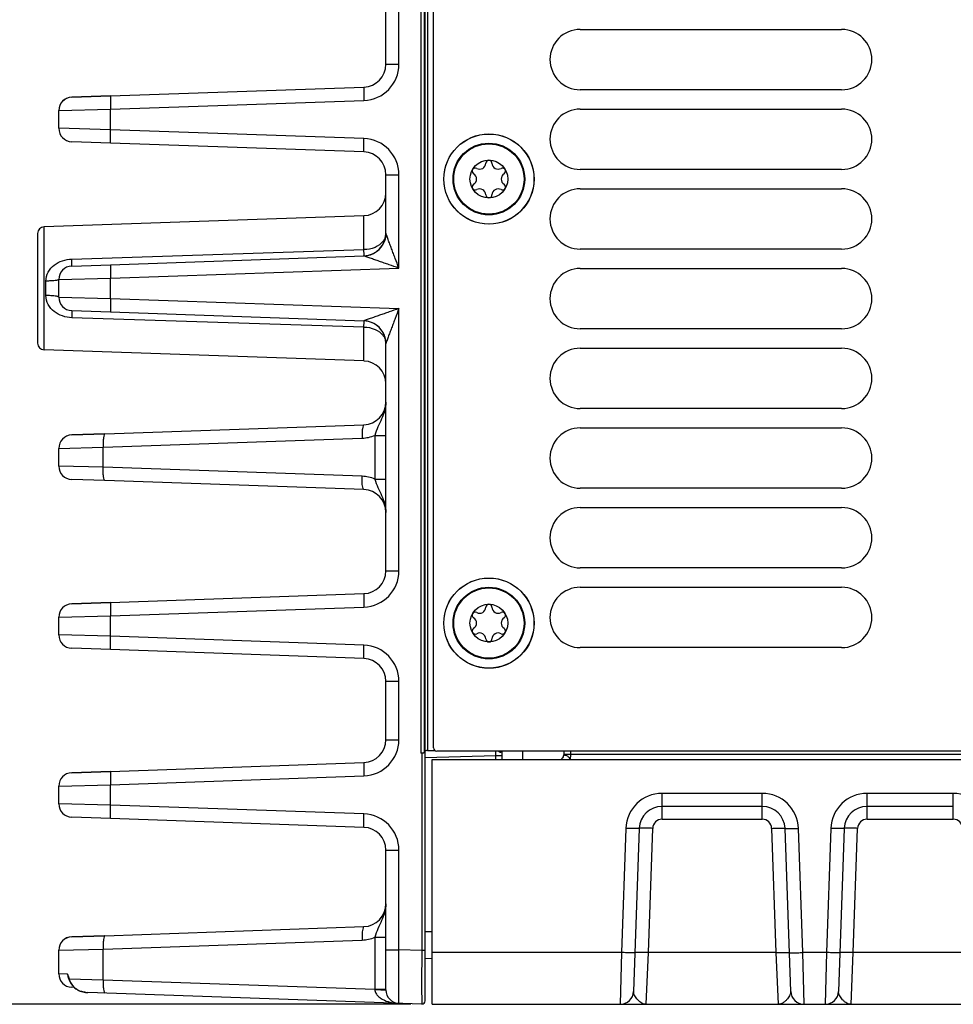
# Model space of a CAD drawing. Header units: inches. Extents: x 0 to 34, y 0 to 22.
# Tile 98 of 168: x 11.4 to 14.1, y 8.1 to 11. Entities that reach past the tile are written whole.
import ezdxf

# ---------------------------------------------------------------- set-up
doc = ezdxf.new("R2010")
doc.units = ezdxf.units.IN
doc.header["$LTSCALE"] = 1.87
doc.header["$MEASUREMENT"] = 0
doc.layers.get('0').update_dxf_attribs({"linetype": 'CONTINUOUS'})
for name, color, linetype in [('02___PRT_ALL_AXES', 7, 'CONTINUOUS'), ('CONFORMAL_COATING', 7, 'CONTINUOUS'), ('COSMETIC', 7, 'CONTINUOUS'), ('DIMENSIONS', 7, 'CONTINUOUS')]:
    doc.layers.add(name, color=color, linetype=linetype)
doc.styles.get("Standard").update_dxf_attribs({"font": 'txt', "width": 0.8})
doc.dimstyles.new('DIMSTYLE_2', dxfattribs={"dimtxt": 0.125, "dimasz": 0.18, "dimexe": 0.125, "dimexo": 0.0625, "dimgap": 0.0625, "dimtad": 0, "dimtih": 1, "dimtoh": 1, "dimzin": 4, "dimdsep": 46, "dimtxsty": 'STANDARD', "dimblk": '_FILLED', "dimblk1": '_FILLED', "dimblk2": '_FILLED', "dimcen": 0.09, "dimadec": 0, "dimazin": 0, "dimtp": 0.01, "dimtm": 0.01, "dimtfac": 1, "dimtofl": 0, "dimtmove": 0, "dimatfit": 3, "dimldrblk": '_FILLED', "dimfxl": 1, "dimtolj": 1, "dimtzin": 4, "dimarcsym": 0})

# ---------------------------------------------------------------- blocks, each defined once
blk = doc.blocks.new('_FILLED')
at = {"color": 0, "linetype": 'BYBLOCK'}
blk.add_solid([(0, 0), (-1, 0.174), (-1, -0.174)], dxfattribs=at)
blk = doc.blocks.new('*D12')
at = {"layer": 'DIMENSIONS', "color": 2, "linetype": 'CONTINUOUS'}
for p, q in [((12.32, 12.4199), (10.5639, 12.4199)), ((10.6889, 12.4199), (10.6889, 10.4894)), ((10.6889, 8.1214), (10.6889, 10.2394)), ((12.5343, 8.1214), (10.5639, 8.1214))]:
    blk.add_line(p, q, dxfattribs=at)
at = {"layer": 'DIMENSIONS', "color": 2, "linetype": 'CONTINUOUS', "xscale": 0.18, "yscale": 0.18, "zscale": 0.18}
for p, rotation in [((10.6889, 12.4199), 90), ((10.6889, 8.1214), 270)]:
    blk.add_blockref('_FILLED', p, dxfattribs=dict(at, rotation=rotation))
at = {"layer": 'DIMENSIONS', "color": 2, "linetype": 'CONTINUOUS', "insert": (10.6889, 10.4269), "char_height": 0.125, "width": 1.225, "attachment_point": 2, "line_spacing_factor": 0.9}
blk.add_mtext('4.30{\\Ftxt.shx;\\W1.000000;\\H0.125000; }[109.2]', dxfattribs=at)

msp = doc.modelspace()

# ---------------------------------------------------------------- linework, layer by layer
at = {"color": 7, "linetype": 'CONTINUOUS'}
for p, q in [((12.6011, 8.875), (12.6011, 12.328)), ((12.5638, 11.945), (12.5638, 8.8594)), ((12.574, 11.9441), (12.574, 8.8602)), ((12.4615, 10.8828), (12.4615, 11.5506)), ((12.4995, 10.8828), (12.4995, 11.5506)), ((12.5757, 11.4816), (12.5757, 8.8659)), ((12.5835, 11.4816), (12.5835, 8.8668)), ((12.4615, 10.8828), (12.4995, 10.8828)), ((11.6528, 10.79), (11.5389, 10.786)), ((11.5389, 10.786), (11.6528, 10.7899)), ((11.6528, 10.7899), (12.3969, 10.8159)), ((11.5389, 10.786), (11.5389, 10.786)), ((11.6528, 10.7506), (12.3969, 10.7766)), ((11.5009, 10.7466), (11.6528, 10.7506)), ((11.5009, 10.6947), (11.5009, 10.7466)), ((11.6528, 10.6907), (11.6528, 10.7506)), ((11.6528, 10.6907), (11.5009, 10.6947)), ((12.3969, 10.6647), (11.6528, 10.6907)), ((11.6528, 10.6514), (11.5389, 10.6554)), ((12.3969, 10.6254), (11.6528, 10.6514)), ((12.4615, 10.3867), (12.4615, 10.5585)), ((12.4615, 10.5585), (12.4995, 10.5585)), ((12.4995, 10.2841), (12.4995, 10.5585)), ((12.3969, 10.4381), (11.4579, 10.4053)), ((12.3969, 10.3383), (12.3969, 10.4381)), ((11.4389, 10.0636), (11.4389, 10.3856)), ((11.4579, 10.044), (11.4579, 10.4053)), ((12.4615, 10.3866), (12.4615, 10.3867)), ((11.5389, 10.3108), (12.3969, 10.3383)), ((11.6528, 10.2939), (12.3969, 10.3199)), ((11.5389, 10.2899), (11.6528, 10.2939)), ((11.5389, 10.2899), (11.6528, 10.2939)), ((11.5389, 10.2899), (11.5389, 10.2899)), ((11.6528, 10.2545), (12.4995, 10.2841)), ((11.4629, 10.2033), (11.4629, 10.2459)), ((11.5009, 10.2506), (11.6528, 10.2545)), ((11.5009, 10.1986), (11.5009, 10.2506)), ((11.6528, 10.1947), (11.6528, 10.2545)), ((11.5009, 10.1986), (11.6528, 10.1947)), ((11.6528, 10.1947), (12.4995, 10.1651)), ((11.5389, 10.1593), (11.5389, 10.1593)), ((11.5389, 10.1593), (11.6528, 10.1553)), ((11.6528, 10.1553), (12.3969, 10.1293)), ((12.4995, 9.3946), (12.4995, 10.1651)), ((12.3969, 10.111), (11.5389, 10.1384)), ((12.3969, 10.0112), (12.3969, 10.111)), ((12.3969, 10.0112), (11.4579, 10.044)), ((12.4615, 9.3946), (12.4615, 10.0625)), ((11.6365, 9.7973), (12.3969, 9.8238)), ((11.5389, 9.7938), (11.6365, 9.7973)), ((11.6365, 9.7973), (11.5389, 9.7939)), ((11.5389, 9.7939), (11.5389, 9.7938)), ((11.631, 9.7579), (12.3914, 9.7845)), ((12.429, 9.7927), (12.429, 9.6644)), ((12.429, 9.7927), (12.4615, 9.7927)), ((11.5009, 9.7545), (11.631, 9.7579)), ((11.5009, 9.7026), (11.5009, 9.7545)), ((11.631, 9.6992), (11.631, 9.7579)), ((11.631, 9.6992), (11.5009, 9.7026)), ((12.3914, 9.6726), (11.631, 9.6992)), ((11.6365, 9.6598), (11.5389, 9.6632)), ((12.429, 9.6644), (12.4615, 9.6644)), ((12.3969, 9.6333), (11.6365, 9.6598)), ((12.4615, 9.3946), (12.4995, 9.3946)), ((11.6528, 9.3018), (12.3969, 9.3277)), ((11.5389, 9.2978), (11.6528, 9.3018)), ((11.6528, 9.3018), (11.5389, 9.2978)), ((11.5389, 9.2978), (11.5389, 9.2978)), ((11.6528, 9.2624), (12.3969, 9.2884)), ((11.5009, 9.2584), (11.6528, 9.2624)), ((11.5009, 9.2065), (11.5009, 9.2584)), ((11.6528, 9.2025), (11.6528, 9.2624)), ((11.6528, 9.2025), (11.5009, 9.2065)), ((12.3969, 9.1766), (11.6528, 9.2025)), ((11.6528, 9.1632), (11.5389, 9.1672)), ((12.3969, 9.1372), (11.6528, 9.1632)), ((12.4615, 8.8986), (12.4615, 9.0703)), ((12.4615, 9.0703), (12.4995, 9.0703)), ((12.4995, 8.8986), (12.4995, 9.0703)), ((12.4615, 8.8986), (12.4995, 8.8986)), ((12.5665, 8.8594), (12.5638, 8.8594)), ((12.5718, 8.8597), (12.5659, 8.8594)), ((12.5665, 8.8594), (12.5665, 8.2791)), ((12.5742, 8.861), (12.5751, 8.8641)), ((12.5751, 8.8641), (12.5767, 8.8641)), ((12.5755, 8.8648), (12.5756, 8.8657)), ((12.5757, 8.8659), (12.5756, 8.8657)), ((12.5758, 8.866), (12.5757, 8.8659)), ((12.5766, 8.8469), (12.7839, 8.8523)), ((12.5767, 8.1316), (12.5767, 8.8641)), ((12.5835, 8.8668), (12.605, 8.8673)), ((15.4211, 8.865), (12.6111, 8.865)), ((12.7839, 8.8523), (12.7841, 8.8652)), ((12.7839, 8.8407), (12.7839, 8.8523)), ((12.7839, 8.8523), (12.803, 8.8523)), ((12.803, 8.8407), (12.803, 8.865)), ((12.9837, 8.865), (12.9835, 8.8537)), ((12.9838, 8.8552), (12.9835, 8.8552)), ((12.9835, 8.8537), (12.9838, 8.8547)), ((13.0032, 8.8552), (13.0026, 8.8407)), ((13.0034, 8.865), (13.0032, 8.8552)), ((15.0897, 8.8552), (13.0032, 8.8552)), ((11.6528, 8.8057), (12.3969, 8.8317)), ((12.5968, 8.1214), (12.5968, 8.8407)), ((12.5968, 8.8407), (24.3747, 8.8407)), ((12.9813, 8.8466), (12.9769, 8.8425)), ((11.5389, 8.8017), (11.6528, 8.8057)), ((11.6528, 8.8057), (11.5389, 8.8018)), ((11.5389, 8.8018), (11.5389, 8.8017)), ((11.5009, 8.7624), (11.6528, 8.7663)), ((11.6528, 8.7663), (12.3969, 8.7923)), ((11.6528, 8.7065), (11.6528, 8.7663)), ((11.5009, 8.7105), (11.5009, 8.7624)), ((13.2723, 8.6649), (13.2723, 8.7409)), ((13.5664, 8.7409), (13.2723, 8.7409)), ((13.5664, 8.6649), (13.5664, 8.7409)), ((13.8741, 8.6649), (13.8741, 8.7409)), ((14.1274, 8.7409), (13.8741, 8.7409)), ((14.1274, 8.6649), (14.1274, 8.7409)), ((11.6528, 8.7065), (11.5009, 8.7105)), ((12.3969, 8.6805), (11.6528, 8.7065)), ((13.5664, 8.7029), (13.2723, 8.7029)), ((14.1274, 8.7029), (13.8741, 8.7029)), ((11.6528, 8.6671), (11.5389, 8.6711)), ((12.3969, 8.6411), (11.6528, 8.6671)), ((13.2723, 8.6649), (13.5664, 8.6649)), ((13.8741, 8.6649), (14.1274, 8.6649)), ((13.1661, 8.6383), (13.1533, 8.2734)), ((13.2054, 8.6383), (13.1887, 8.1594)), ((13.232, 8.2734), (13.2447, 8.6383)), ((13.5939, 8.6383), (13.6067, 8.2734)), ((13.65, 8.1594), (13.6333, 8.6383)), ((13.6854, 8.2734), (13.6726, 8.6383)), ((13.7678, 8.6383), (13.7551, 8.2734)), ((13.8072, 8.6383), (13.7904, 8.1594)), ((13.8338, 8.2734), (13.8465, 8.6383)), ((12.4615, 8.1634), (12.4615, 8.5743)), ((12.4615, 8.5743), (12.4995, 8.5743)), ((12.4995, 8.2815), (12.4995, 8.5743)), ((11.6365, 8.323), (12.3969, 8.3495)), ((12.5767, 8.3351), (12.5968, 8.3356)), ((11.5389, 8.3196), (11.6365, 8.323)), ((11.6365, 8.323), (11.5389, 8.3196)), ((11.5389, 8.3196), (11.5389, 8.3196)), ((11.631, 8.2836), (12.3914, 8.3102)), ((12.429, 8.3185), (12.429, 8.1657)), ((12.429, 8.3184), (12.4615, 8.3184)), ((11.5009, 8.2802), (11.631, 8.2836)), ((11.5009, 8.2108), (11.5009, 8.2802)), ((11.631, 8.1936), (11.631, 8.2836)), ((12.4615, 8.2815), (12.4995, 8.2815)), ((12.5665, 8.2791), (12.4995, 8.2815)), ((12.5665, 8.2791), (12.5663, 8.181)), ((12.5767, 8.2791), (12.5665, 8.2791)), ((13.1533, 8.2734), (12.5968, 8.2734)), ((13.1533, 8.2734), (13.1493, 8.1214)), ((13.2254, 8.1214), (13.232, 8.2734)), ((13.6067, 8.2734), (13.232, 8.2734)), ((13.6067, 8.2734), (13.6133, 8.1214)), ((13.7551, 8.2734), (13.6854, 8.2734)), ((13.6893, 8.1214), (13.6854, 8.2734)), ((13.7551, 8.2734), (13.7511, 8.1214)), ((13.8271, 8.1214), (13.8338, 8.2734)), ((14.1677, 8.2734), (13.8338, 8.2734)), ((12.5767, 8.2564), (12.5968, 8.2569)), ((11.5268, 8.2101), (11.5009, 8.2108)), ((11.5291, 8.2026), (11.5268, 8.2101)), ((11.5293, 8.1992), (11.5301, 8.1969)), ((11.5293, 8.1992), (11.5293, 8.1992)), ((11.5301, 8.1969), (11.5308, 8.1949)), ((11.5308, 8.1949), (11.531, 8.1957)), ((11.5308, 8.1949), (11.5326, 8.1902)), ((11.5311, 8.1968), (11.5309, 8.1975)), ((11.531, 8.1957), (11.5314, 8.1962)), ((11.5314, 8.1962), (11.5311, 8.1968)), ((11.5314, 8.1962), (11.631, 8.1936)), ((11.5326, 8.1902), (11.5372, 8.1813)), ((11.631, 8.1936), (12.429, 8.1657)), ((11.5372, 8.1813), (11.5446, 8.1721)), ((11.5456, 8.1712), (11.5389, 8.1714)), ((11.5446, 8.1721), (11.5477, 8.1692)), ((11.5477, 8.1692), (11.548, 8.1696)), ((11.5477, 8.1692), (11.5512, 8.1665)), ((11.5512, 8.1665), (11.5639, 8.16)), ((11.5639, 8.16), (11.5789, 8.1565)), ((12.429, 8.1657), (12.4615, 8.1657)), ((12.5663, 8.181), (12.5663, 8.1756)), ((12.5663, 8.1756), (12.5665, 8.1217)), ((11.5789, 8.1565), (11.5861, 8.156)), ((12.5665, 8.1217), (11.5861, 8.156)), ((12.5968, 8.1214), (14.4775, 8.1214))]:
    msp.add_line(p, q, dxfattribs=at)
msp.add_lwpolyline([(12.9835, 8.8537), (12.9833, 8.8519), (12.9813, 8.8466)], dxfattribs=at)
for centre, radius in [((12.7641, 10.5455), 0.1325), ((12.7637, 10.5458), 0.1053), ((12.7637, 10.5458), 0.1033), ((12.7637, 10.5458), 0.0555), ((12.7641, 9.241), 0.1325), ((12.7637, 9.2413), 0.1053), ((12.7637, 9.2413), 0.1033), ((12.7637, 9.2413), 0.0555)]:
    msp.add_circle(centre, radius, dxfattribs=at)
for centre, radius, start, end in [((12.3946, 10.8829), 0.0669, 271.9993, 359.999), ((12.3932, 10.8828), 0.1063, 272.0014, 359.9986), ((12.3946, 10.8828), 0.0669, 271.9993, 359.999), ((11.5402, 10.7467), 0.0394, 92, 180), ((11.5402, 10.7466), 0.0394, 92.0018, 180.0001), ((11.5402, 10.6947), 0.0394, 180, 268), ((12.3932, 10.5585), 0.1063, 0.0015, 87.9985), ((12.3946, 10.5585), 0.0669, 0.001, 88.0007), ((12.7365, 10.5928), 0.0181, 241.6303, 358.3697), ((12.7637, 10.592), 0.00906, 1.6303, 178.3697), ((12.7908, 10.5928), 0.0181, 181.6303, 298.3697), ((12.7236, 10.5689), 0.00906, 61.6303, 238.3697), ((12.7094, 10.5458), 0.0181, 301.6303, 58.3697), ((12.8037, 10.5689), 0.00906, 301.6303, 118.3697), ((12.818, 10.5458), 0.0181, 121.6303, 238.3697), ((12.7236, 10.5226), 0.00906, 121.6303, 298.3697), ((12.8037, 10.5226), 0.00906, 241.6303, 58.3697), ((12.3946, 10.505), 0.0669, 272, 360), ((12.7365, 10.4987), 0.0181, 1.6303, 118.3697), ((12.7908, 10.4987), 0.0181, 61.6303, 178.3697), ((12.7637, 10.4995), 0.00906, 181.6303, 358.3697), ((11.4585, 10.3856), 0.0197, 92, 180), ((12.3946, 10.3868), 0.0669, 272, 360), ((12.3946, 10.3868), 0.0669, 272, 359.9999), ((12.3946, 10.3868), 0.0669, 343.6493, 0.0001), ((12.3946, 10.3867), 0.0669, 272.0562, 339.4317), ((11.5402, 10.2506), 0.0394, 92.0018, 180.0001), ((11.5402, 10.1986), 0.0394, 179.9999, 267.9981), ((12.3946, 10.0624), 0.0669, 0, 88), ((12.3946, 10.0625), 0.0669, 20.1961, 87.9439), ((12.3941, 10.0624), 0.0674, 0.0777, 20.1058), ((11.4585, 10.0636), 0.0197, 180, 268), ((12.3946, 9.9443), 0.0669, 0, 88), ((12.3946, 9.8907), 0.0669, 271.9993, 359.9989), ((12.3946, 9.8907), 0.0669, 271.9973, 359.9963), ((11.5402, 9.7545), 0.0394, 92, 180), ((11.5402, 9.7545), 0.0394, 92.0023, 180.0001), ((11.5402, 9.7026), 0.0394, 180, 268), ((12.3946, 9.5664), 0.0669, 0.0039, 88.0027), ((12.3946, 9.3947), 0.0669, 271.9993, 359.999), ((12.3932, 9.3946), 0.1063, 272.0014, 359.9986), ((12.3946, 9.3946), 0.0669, 271.9993, 359.999), ((11.5402, 9.2584), 0.0394, 92.0018, 180.0001), ((11.5402, 9.2585), 0.0394, 92, 180), ((12.7365, 9.2883), 0.0181, 241.6303, 358.3697), ((12.7637, 9.2875), 0.00906, 1.6303, 178.3697), ((12.7908, 9.2883), 0.0181, 181.6303, 298.3697), ((12.7236, 9.2644), 0.00906, 61.6303, 238.3697), ((12.7094, 9.2413), 0.0181, 301.6303, 58.3697), ((12.8037, 9.2644), 0.00906, 301.6303, 118.3697), ((12.818, 9.2413), 0.0181, 121.6303, 238.3697), ((11.5402, 9.2065), 0.0394, 180, 268), ((12.7236, 9.2181), 0.00906, 121.6303, 298.3697), ((12.7365, 9.1942), 0.0181, 1.6303, 118.3697), ((12.7908, 9.1942), 0.0181, 61.6303, 178.3697), ((12.8037, 9.2181), 0.00906, 241.6303, 58.3697), ((12.3932, 9.0703), 0.1063, 0.0015, 87.9985), ((12.7637, 9.195), 0.00906, 181.6303, 358.3697), ((12.3946, 9.0703), 0.0669, 0.001, 88.0007), ((12.3932, 8.8986), 0.1063, 272.0014, 359.9986), ((12.3946, 8.8986), 0.0669, 271.9993, 359.999), ((12.3946, 8.8986), 0.0669, 271.9993, 359.999), ((12.6064, 8.8623), 0.031, 175.4104, 176.473), ((12.6111, 8.875), 0.01, 180, 270), ((12.9703, 8.8541), 0.0134, 297.7255, 307.6023), ((12.9701, 8.8544), 0.0137, 307.6644, 326.4011), ((11.5402, 8.7624), 0.0394, 92, 180), ((11.5402, 8.7624), 0.0394, 92.0018, 180.0001), ((13.2723, 8.6346), 0.1063, 90.0002, 177.9998), ((13.5664, 8.6346), 0.1063, 2.0026, 89.9973), ((13.8741, 8.6346), 0.1063, 90.0002, 177.9998), ((14.1274, 8.6346), 0.1063, 2.0027, 89.9975), ((11.5402, 8.7105), 0.0394, 180, 268), ((12.3932, 8.5743), 0.1063, 0.0015, 87.9985), ((13.2723, 8.636), 0.0669, 90.0002, 177.9999), ((13.5664, 8.636), 0.0669, 2.0112, 90), ((13.8741, 8.636), 0.0669, 90.0002, 177.9999), ((13.2723, 8.6373), 0.0276, 90.0132, 177.9868), ((13.5664, 8.6373), 0.0276, 2.0132, 89.9868), ((13.8741, 8.6373), 0.0276, 90.0132, 177.9868), ((14.1274, 8.6373), 0.0276, 2.0132, 89.9868), ((12.3946, 8.5743), 0.0669, 0.001, 88.0007), ((12.3946, 8.4164), 0.0669, 271.9985, 359.9999), ((12.3946, 8.4165), 0.0669, 271.9967, 359.9957), ((11.5402, 8.2802), 0.0394, 92.0023, 180.0001), ((11.5402, 8.2803), 0.0394, 92, 180), ((11.5402, 8.2108), 0.0394, 180, 268), ((11.707, 8.2627), 0.1878, 198.6593, 199.4809), ((11.5625, 8.2109), 0.0358, 203.3312, 209.3432), ((11.8911, 8.3278), 0.3831, 199.4874, 199.8911), ((11.6366, 8.2304), 0.1107, 198.0119, 198.5535), ((11.5871, 8.2121), 0.0578, 208.8666, 214.5), ((11.5857, 8.2112), 0.0562, 214.5035, 221.0004), ((11.5844, 8.2101), 0.0545, 220.9997, 228.0464), ((11.5815, 8.2084), 0.0513, 239.3784, 244.2059), ((11.5827, 8.2109), 0.0541, 244.1864, 246.5576), ((11.584, 8.2139), 0.0574, 246.5826, 251.2921), ((11.5883, 8.2321), 0.0761, 262.2468, 263.5136), ((12.1988, 8.1579), 0.2303, 1.6508, 1.9339), ((12.5009, 8.1634), 0.0394, 180.002, 268.0001), ((13.1493, 8.1608), 0.0394, 270, 357.9918), ((13.6893, 8.1608), 0.0394, 182, 270.0003), ((13.7511, 8.1608), 0.0394, 270, 357.9918), ((11.5889, 8.2383), 0.0823, 263.5585, 268.0465), ((12.5668, 8.1316), 0.00984, 268, 360)]:
    msp.add_arc(centre, radius, start, end, dxfattribs=at)
for points, knots in [([(11.6528, 10.7899), (11.6528, 10.7899), (11.6527, 10.7896), (11.6526, 10.7891), (11.6525, 10.7881), (11.6524, 10.7862), (11.6523, 10.7829), (11.6523, 10.7781), (11.6523, 10.7722), (11.6525, 10.7629), (11.6527, 10.7556), (11.6528, 10.7506)], [0, 0, 0, 0, 0.005912, 0.020691, 0.044679, 0.077783, 0.170237, 0.294324, 0.445493, 0.618086, 1, 1, 1, 1]), ([(12.3969, 10.8159), (12.3968, 10.8159), (12.3967, 10.8156), (12.3966, 10.8151), (12.3965, 10.8141), (12.3964, 10.8122), (12.3964, 10.8089), (12.3963, 10.804), (12.3964, 10.7981), (12.3965, 10.7889), (12.3967, 10.7816), (12.3969, 10.7766)], [0, 0, 0, 0, 0.005912, 0.020691, 0.044679, 0.077783, 0.170237, 0.294324, 0.445493, 0.618086, 1, 1, 1, 1]), ([(11.6528, 10.6514), (11.6528, 10.6514), (11.6527, 10.6517), (11.6526, 10.6522), (11.6525, 10.6532), (11.6524, 10.6552), (11.6523, 10.6585), (11.6523, 10.6633), (11.6523, 10.6692), (11.6525, 10.6784), (11.6527, 10.6857), (11.6528, 10.6907)], [0, 0, 0, 0, 0.00591, 0.020687, 0.044674, 0.077776, 0.170228, 0.294315, 0.445484, 0.618079, 1, 1, 1, 1]), ([(12.3969, 10.6254), (12.3968, 10.6254), (12.3967, 10.6258), (12.3966, 10.6262), (12.3965, 10.6272), (12.3964, 10.6292), (12.3964, 10.6325), (12.3963, 10.6373), (12.3964, 10.6432), (12.3965, 10.6524), (12.3967, 10.6597), (12.3969, 10.6647)], [0, 0, 0, 0, 0.00591, 0.020687, 0.044674, 0.077776, 0.170228, 0.294315, 0.445484, 0.618079, 1, 1, 1, 1]), ([(12.4995, 10.2841), (12.4958, 10.2936), (12.4904, 10.3078), (12.4833, 10.3268), (12.478, 10.3407), (12.4737, 10.3522), (12.4704, 10.3612), (12.468, 10.3677), (12.4658, 10.3738), (12.4641, 10.3786), (12.4629, 10.3821), (12.4622, 10.3841), (12.4618, 10.3856), (12.4615, 10.3864), (12.4615, 10.3867)], [0, 0, 0, 0, 0.27927, 0.417764, 0.554667, 0.688772, 0.754063, 0.817436, 0.877773, 0.932819, 0.956954, 0.977424, 0.992488, 1, 1, 1, 1]), ([(12.4528, 10.3623), (12.4468, 10.3547), (12.4288, 10.3424), (12.408, 10.3385), (12.3969, 10.3383)], [0, 0, 0, 0, 0.467178, 1, 1, 1, 1]), ([(12.4593, 10.3741), (12.4589, 10.373), (12.4572, 10.3689), (12.4548, 10.365), (12.4528, 10.3623)], [0, 0, 0, 0, 0.244996, 1, 1, 1, 1]), ([(12.3969, 10.3199), (12.397, 10.3199), (12.3969, 10.3205), (12.3971, 10.3213), (12.3971, 10.3229), (12.3971, 10.325), (12.3971, 10.3276), (12.397, 10.3321), (12.397, 10.3357), (12.3969, 10.3383)], [0, 0, 0, 0, 0.017845, 0.068746, 0.152333, 0.267461, 0.412304, 0.584876, 1, 1, 1, 1]), ([(11.4629, 10.2459), (11.4629, 10.255), (11.4678, 10.2734), (11.4865, 10.2943), (11.5112, 10.3072), (11.5296, 10.3105), (11.5389, 10.3108)], [0, 0, 0, 0, 0.248904, 0.496099, 0.746238, 1, 1, 1, 1]), ([(11.5389, 10.2899), (11.539, 10.2899), (11.5389, 10.2907), (11.5391, 10.2915), (11.5391, 10.2934), (11.5391, 10.2957), (11.5391, 10.2988), (11.539, 10.3038), (11.5389, 10.3079), (11.5389, 10.3108)], [0, 0, 0, 0, 0.018081, 0.069589, 0.154025, 0.270057, 0.415563, 0.58824, 1, 1, 1, 1]), ([(12.397, 10.3198), (12.397, 10.3199), (12.3969, 10.3199), (12.3969, 10.3199), (12.3969, 10.3199)], [0, 0, 0, 0, 0.514242, 1, 1, 1, 1]), ([(12.4995, 10.2841), (12.4899, 10.2874), (12.4755, 10.2924), (12.4564, 10.299), (12.4424, 10.3038), (12.4287, 10.3086), (12.4177, 10.3124), (12.4094, 10.3154), (12.404, 10.3172), (12.3999, 10.3188), (12.3977, 10.3195), (12.397, 10.3198)], [0, 0, 0, 0, 0.281032, 0.420163, 0.557507, 0.691802, 0.820301, 0.880357, 0.934914, 0.978718, 1, 1, 1, 1]), ([(11.6528, 10.2939), (11.6528, 10.2939), (11.6527, 10.2935), (11.6526, 10.293), (11.6525, 10.292), (11.6524, 10.2901), (11.6523, 10.2868), (11.6523, 10.282), (11.6523, 10.2761), (11.6525, 10.2668), (11.6527, 10.2596), (11.6528, 10.2545)], [0, 0, 0, 0, 0.005912, 0.020691, 0.044679, 0.077783, 0.170237, 0.294324, 0.445493, 0.618086, 1, 1, 1, 1]), ([(11.5009, 10.2506), (11.5009, 10.2502), (11.4998, 10.2493), (11.4976, 10.2487), (11.4941, 10.2479), (11.4873, 10.247), (11.4767, 10.2462), (11.4678, 10.246), (11.4629, 10.2459)], [0, 0, 0, 0, 0.029496, 0.088973, 0.18122, 0.30366, 0.622221, 1, 1, 1, 1]), ([(11.5009, 10.1987), (11.5009, 10.199), (11.4998, 10.1999), (11.4976, 10.2005), (11.4941, 10.2013), (11.4873, 10.2023), (11.4767, 10.2031), (11.4678, 10.2033), (11.4629, 10.2033)], [0, 0, 0, 0, 0.029497, 0.088976, 0.181223, 0.303663, 0.622222, 1, 1, 1, 1]), ([(11.5389, 10.1384), (11.5296, 10.1387), (11.5112, 10.142), (11.4865, 10.155), (11.4678, 10.1758), (11.4629, 10.1942), (11.4629, 10.2033)], [0, 0, 0, 0, 0.253754, 0.503877, 0.751085, 1, 1, 1, 1]), ([(11.6528, 10.1947), (11.6527, 10.1896), (11.6525, 10.1824), (11.6523, 10.1731), (11.6523, 10.1672), (11.6523, 10.1624), (11.6524, 10.1591), (11.6525, 10.1572), (11.6526, 10.1562), (11.6527, 10.1557), (11.6528, 10.1553), (11.6528, 10.1553)], [0, 0, 0, 0, 0.381921, 0.554516, 0.705685, 0.829772, 0.922224, 0.955326, 0.979313, 0.99409, 1, 1, 1, 1]), ([(11.5389, 10.1593), (11.539, 10.1593), (11.5389, 10.1586), (11.5391, 10.1577), (11.5391, 10.1558), (11.5391, 10.1535), (11.5391, 10.1505), (11.539, 10.1454), (11.5389, 10.1413), (11.5389, 10.1384)], [0, 0, 0, 0, 0.018083, 0.069594, 0.154035, 0.27007, 0.415578, 0.588254, 1, 1, 1, 1]), ([(12.4995, 10.1651), (12.4899, 10.1618), (12.4755, 10.1568), (12.4564, 10.1502), (12.4424, 10.1454), (12.4287, 10.1406), (12.4177, 10.1368), (12.4094, 10.1338), (12.404, 10.132), (12.3999, 10.1304), (12.3977, 10.1297), (12.397, 10.1294)], [0, 0, 0, 0, 0.281036, 0.420168, 0.557512, 0.691806, 0.820301, 0.880352, 0.934905, 0.978712, 1, 1, 1, 1]), ([(12.4995, 10.1651), (12.4958, 10.1556), (12.4904, 10.1413), (12.4833, 10.1224), (12.478, 10.1084), (12.4737, 10.097), (12.4704, 10.088), (12.468, 10.0815), (12.4658, 10.0754), (12.4641, 10.0706), (12.4629, 10.0671), (12.4622, 10.0651), (12.4618, 10.0636), (12.4615, 10.0628), (12.4615, 10.0625)], [0, 0, 0, 0, 0.279276, 0.417773, 0.554678, 0.688782, 0.754071, 0.817442, 0.877774, 0.932815, 0.956951, 0.977427, 0.992499, 1, 1, 1, 1]), ([(12.397, 10.1294), (12.397, 10.1293), (12.3969, 10.1293), (12.3969, 10.1293), (12.3969, 10.1293)], [0, 0, 0, 0, 0.513553, 1, 1, 1, 1]), ([(12.3969, 10.111), (12.397, 10.1135), (12.397, 10.1171), (12.3971, 10.1216), (12.3971, 10.1243), (12.3971, 10.1263), (12.3971, 10.128), (12.3969, 10.1287), (12.397, 10.1293), (12.3969, 10.1293)], [0, 0, 0, 0, 0.415135, 0.587709, 0.732554, 0.847682, 0.931269, 0.982169, 1, 1, 1, 1]), ([(12.3969, 10.111), (12.408, 10.1107), (12.4288, 10.1068), (12.4468, 10.0945), (12.4528, 10.0869)], [0, 0, 0, 0, 0.532823, 1, 1, 1, 1]), ([(12.4528, 10.0869), (12.4535, 10.086), (12.4561, 10.0824), (12.4582, 10.0783), (12.4593, 10.0752)], [0, 0, 0, 0, 0.256386, 1, 1, 1, 1]), ([(12.4615, 9.8907), (12.4615, 9.8822), (12.4588, 9.8651), (12.4491, 9.8412), (12.4376, 9.8178), (12.4316, 9.8013), (12.429, 9.7927)], [0, 0, 0, 0, 0.245873, 0.492876, 0.742404, 1, 1, 1, 1]), ([(12.3969, 9.8238), (12.3964, 9.8238), (12.3952, 9.8228), (12.3936, 9.8189), (12.3921, 9.8109), (12.3913, 9.7987), (12.3913, 9.7895), (12.3914, 9.7845)], [0, 0, 0, 0, 0.037517, 0.100622, 0.316176, 0.630714, 1, 1, 1, 1]), ([(11.6365, 9.7973), (11.636, 9.7972), (11.6348, 9.7962), (11.6331, 9.7923), (11.6317, 9.7843), (11.6308, 9.7722), (11.6308, 9.7629), (11.631, 9.7579)], [0, 0, 0, 0, 0.037517, 0.100622, 0.316176, 0.630714, 1, 1, 1, 1]), ([(11.6365, 9.6598), (11.636, 9.6598), (11.6348, 9.6609), (11.6331, 9.6648), (11.6317, 9.6728), (11.6308, 9.6849), (11.6308, 9.6942), (11.631, 9.6992)], [0, 0, 0, 0, 0.037516, 0.100618, 0.316169, 0.630709, 1, 1, 1, 1]), ([(12.3969, 9.6333), (12.3964, 9.6333), (12.3952, 9.6343), (12.3936, 9.6382), (12.3921, 9.6462), (12.3913, 9.6583), (12.3913, 9.6676), (12.3914, 9.6726)], [0, 0, 0, 0, 0.037516, 0.100618, 0.316169, 0.630709, 1, 1, 1, 1]), ([(12.429, 9.6643), (12.4316, 9.6558), (12.4376, 9.6393), (12.4491, 9.6159), (12.4588, 9.592), (12.4615, 9.5749), (12.4615, 9.5664)], [0, 0, 0, 0, 0.257593, 0.507123, 0.754132, 1, 1, 1, 1]), ([(12.3969, 9.3277), (12.3968, 9.3277), (12.3967, 9.3274), (12.3966, 9.3269), (12.3965, 9.3259), (12.3964, 9.324), (12.3964, 9.3207), (12.3963, 9.3158), (12.3964, 9.31), (12.3965, 9.3007), (12.3967, 9.2934), (12.3969, 9.2884)], [0, 0, 0, 0, 0.005912, 0.020691, 0.044679, 0.077783, 0.170237, 0.294324, 0.445493, 0.618086, 1, 1, 1, 1]), ([(11.6528, 9.3018), (11.6528, 9.3018), (11.6527, 9.3014), (11.6526, 9.3009), (11.6525, 9.2999), (11.6524, 9.298), (11.6523, 9.2947), (11.6523, 9.2899), (11.6523, 9.284), (11.6525, 9.2747), (11.6527, 9.2674), (11.6528, 9.2624)], [0, 0, 0, 0, 0.005912, 0.020691, 0.044679, 0.077783, 0.170237, 0.294324, 0.445493, 0.618086, 1, 1, 1, 1]), ([(11.6528, 9.1632), (11.6528, 9.1632), (11.6527, 9.1635), (11.6526, 9.164), (11.6525, 9.165), (11.6524, 9.167), (11.6523, 9.1703), (11.6523, 9.1751), (11.6523, 9.181), (11.6525, 9.1902), (11.6527, 9.1975), (11.6528, 9.2025)], [0, 0, 0, 0, 0.00591, 0.020687, 0.044674, 0.077776, 0.170228, 0.294315, 0.445484, 0.618079, 1, 1, 1, 1]), ([(12.3969, 9.1372), (12.3968, 9.1372), (12.3967, 9.1376), (12.3966, 9.1381), (12.3965, 9.139), (12.3964, 9.141), (12.3964, 9.1443), (12.3963, 9.1491), (12.3964, 9.155), (12.3965, 9.1643), (12.3967, 9.1715), (12.3969, 9.1766)], [0, 0, 0, 0, 0.00591, 0.020687, 0.044674, 0.077776, 0.170228, 0.294315, 0.445484, 0.618079, 1, 1, 1, 1]), ([(12.5767, 8.8603), (12.5767, 8.8602), (12.5763, 8.86), (12.5757, 8.8599), (12.5747, 8.8597), (12.5727, 8.8596), (12.5698, 8.8594), (12.5672, 8.8594), (12.5659, 8.8594)], [0, 0, 0, 0, 0.025438, 0.085038, 0.179426, 0.305014, 0.62829, 1, 1, 1, 1]), ([(12.5835, 8.8668), (12.5819, 8.8667), (12.5796, 8.8666), (12.577, 8.8663), (12.5761, 8.8661), (12.5758, 8.866)], [0, 0, 0, 0, 0.645117, 0.872506, 1, 1, 1, 1]), ([(12.7919, 8.8649), (12.7933, 8.8634), (12.796, 8.8613), (12.8002, 8.8624), (12.8014, 8.8641), (12.8018, 8.865)], [0, 0, 0, 0, 0.515048, 0.748824, 1, 1, 1, 1]), ([(13.0032, 8.8552), (12.999, 8.8553), (12.9925, 8.8553), (12.9861, 8.8554), (12.9838, 8.8552)], [0, 0, 0, 0, 0.652945, 1, 1, 1, 1]), ([(12.9838, 8.8547), (12.9844, 8.8546), (12.9855, 8.8536), (12.9882, 8.8533), (12.9917, 8.8525), (12.9954, 8.8505), (12.9981, 8.8474), (12.9999, 8.8442), (13.001, 8.8419), (13.0021, 8.8407), (13.0026, 8.8407)], [0, 0, 0, 0, 0.066381, 0.176733, 0.325654, 0.498922, 0.67569, 0.829658, 0.940256, 1, 1, 1, 1]), ([(12.3969, 8.8317), (12.3968, 8.8317), (12.3967, 8.8313), (12.3966, 8.8308), (12.3965, 8.8298), (12.3964, 8.8279), (12.3964, 8.8246), (12.3963, 8.8198), (12.3964, 8.8139), (12.3965, 8.8046), (12.3967, 8.7973), (12.3969, 8.7923)], [0, 0, 0, 0, 0.005912, 0.020691, 0.044679, 0.077783, 0.170237, 0.294324, 0.445493, 0.618086, 1, 1, 1, 1]), ([(11.6528, 8.8057), (11.6528, 8.8057), (11.6527, 8.8053), (11.6526, 8.8048), (11.6525, 8.8039), (11.6524, 8.8019), (11.6523, 8.7986), (11.6523, 8.7938), (11.6523, 8.7879), (11.6525, 8.7786), (11.6527, 8.7714), (11.6528, 8.7663)], [0, 0, 0, 0, 0.005912, 0.020691, 0.044679, 0.077783, 0.170237, 0.294324, 0.445493, 0.618086, 1, 1, 1, 1]), ([(11.6528, 8.6671), (11.6528, 8.6671), (11.6527, 8.6675), (11.6526, 8.668), (11.6525, 8.669), (11.6524, 8.6709), (11.6523, 8.6742), (11.6523, 8.679), (11.6523, 8.6849), (11.6525, 8.6942), (11.6527, 8.7015), (11.6528, 8.7065)], [0, 0, 0, 0, 0.00591, 0.020687, 0.044674, 0.077776, 0.170228, 0.294315, 0.445484, 0.618079, 1, 1, 1, 1]), ([(12.3969, 8.6411), (12.3968, 8.6411), (12.3967, 8.6415), (12.3966, 8.642), (12.3965, 8.643), (12.3964, 8.6449), (12.3964, 8.6482), (12.3963, 8.653), (12.3964, 8.6589), (12.3965, 8.6682), (12.3967, 8.6755), (12.3969, 8.6805)], [0, 0, 0, 0, 0.00591, 0.020687, 0.044674, 0.077776, 0.170228, 0.294315, 0.445484, 0.618079, 1, 1, 1, 1]), ([(13.2054, 8.6383), (13.2054, 8.638), (13.2039, 8.6381), (13.2021, 8.6378), (13.1982, 8.6378), (13.1935, 8.6377), (13.1876, 8.6378), (13.1784, 8.6379), (13.1711, 8.6381), (13.1661, 8.6383)], [0, 0, 0, 0, 0.020389, 0.077486, 0.169968, 0.294095, 0.445312, 0.617961, 1, 1, 1, 1]), ([(13.2447, 8.6383), (13.2397, 8.6385), (13.2324, 8.6387), (13.2232, 8.6388), (13.2173, 8.6389), (13.2125, 8.6388), (13.2087, 8.6388), (13.2069, 8.6385), (13.2054, 8.6386), (13.2054, 8.6383)], [0, 0, 0, 0, 0.382039, 0.554688, 0.705905, 0.830032, 0.922514, 0.979611, 1, 1, 1, 1]), ([(13.5939, 8.6383), (13.5989, 8.6385), (13.6062, 8.6387), (13.6155, 8.6388), (13.6214, 8.6389), (13.6261, 8.6388), (13.63, 8.6388), (13.6317, 8.6385), (13.6333, 8.6386), (13.6333, 8.6383)], [0, 0, 0, 0, 0.382039, 0.554688, 0.705905, 0.830032, 0.922514, 0.979611, 1, 1, 1, 1]), ([(13.6333, 8.6383), (13.6333, 8.638), (13.6348, 8.6381), (13.6366, 8.6378), (13.6404, 8.6378), (13.6451, 8.6377), (13.6511, 8.6378), (13.6603, 8.6379), (13.6676, 8.6381), (13.6726, 8.6383)], [0, 0, 0, 0, 0.020389, 0.077486, 0.169968, 0.294095, 0.445312, 0.617961, 1, 1, 1, 1]), ([(13.8072, 8.6383), (13.8072, 8.638), (13.8056, 8.6381), (13.8039, 8.6378), (13.8, 8.6378), (13.7953, 8.6377), (13.7894, 8.6378), (13.7801, 8.6379), (13.7728, 8.6381), (13.7678, 8.6383)], [0, 0, 0, 0, 0.020389, 0.077486, 0.169968, 0.294095, 0.445312, 0.617961, 1, 1, 1, 1]), ([(13.8465, 8.6383), (13.8415, 8.6385), (13.8342, 8.6387), (13.825, 8.6388), (13.819, 8.6389), (13.8143, 8.6388), (13.8105, 8.6388), (13.8087, 8.6385), (13.8072, 8.6386), (13.8072, 8.6383)], [0, 0, 0, 0, 0.382039, 0.554688, 0.705905, 0.830032, 0.922514, 0.979611, 1, 1, 1, 1]), ([(12.4615, 8.4164), (12.4615, 8.4079), (12.4588, 8.3908), (12.4491, 8.3669), (12.4376, 8.3435), (12.4315, 8.327), (12.429, 8.3185)], [0, 0, 0, 0, 0.245883, 0.492882, 0.742414, 1, 1, 1, 1]), ([(12.3969, 8.3495), (12.3964, 8.3495), (12.3952, 8.3485), (12.3936, 8.3446), (12.3921, 8.3366), (12.3913, 8.3245), (12.3913, 8.3152), (12.3914, 8.3102)], [0, 0, 0, 0, 0.037517, 0.100622, 0.316176, 0.630714, 1, 1, 1, 1]), ([(11.6365, 8.323), (11.636, 8.323), (11.6348, 8.322), (11.6331, 8.318), (11.6317, 8.31), (11.6308, 8.2979), (11.6308, 8.2886), (11.631, 8.2836)], [0, 0, 0, 0, 0.037517, 0.100622, 0.316176, 0.630714, 1, 1, 1, 1]), ([(12.4995, 8.1241), (12.4994, 8.1241), (12.4994, 8.1245), (12.4993, 8.1249), (12.4993, 8.1259), (12.4992, 8.1272), (12.4992, 8.1289), (12.4991, 8.1319), (12.4991, 8.1365), (12.499, 8.1431), (12.499, 8.151), (12.4989, 8.1602), (12.4989, 8.1747), (12.499, 8.1952), (12.4991, 8.222), (12.4992, 8.2512), (12.4994, 8.2712), (12.4995, 8.2815)], [0, 0, 0, 0, 0.001293, 0.00494, 0.010965, 0.019363, 0.030123, 0.043223, 0.076287, 0.118242, 0.16869, 0.227133, 0.293029, 0.444542, 0.61738, 0.804964, 1, 1, 1, 1]), ([(13.1927, 8.2734), (13.1926, 8.2731), (13.1911, 8.2732), (13.1894, 8.2728), (13.1855, 8.2729), (13.1808, 8.2728), (13.1749, 8.2728), (13.1656, 8.273), (13.1583, 8.2732), (13.1533, 8.2734)], [0, 0, 0, 0, 0.020389, 0.077485, 0.169968, 0.294095, 0.445312, 0.61796, 1, 1, 1, 1]), ([(13.232, 8.2734), (13.227, 8.2736), (13.2197, 8.2738), (13.2104, 8.2739), (13.2045, 8.274), (13.1998, 8.2739), (13.1959, 8.2739), (13.1942, 8.2736), (13.1927, 8.2736), (13.1927, 8.2734)], [0, 0, 0, 0, 0.382039, 0.554688, 0.705905, 0.830032, 0.922514, 0.979611, 1, 1, 1, 1]), ([(13.6067, 8.2734), (13.6117, 8.2736), (13.619, 8.2738), (13.6282, 8.2739), (13.6342, 8.274), (13.6389, 8.2739), (13.6427, 8.2739), (13.6445, 8.2736), (13.646, 8.2736), (13.646, 8.2734)], [0, 0, 0, 0, 0.382039, 0.554687, 0.705905, 0.830032, 0.922514, 0.979611, 1, 1, 1, 1]), ([(13.646, 8.2734), (13.646, 8.2731), (13.6476, 8.2732), (13.6493, 8.2728), (13.6532, 8.2729), (13.6579, 8.2728), (13.6638, 8.2728), (13.6731, 8.273), (13.6804, 8.2732), (13.6854, 8.2734)], [0, 0, 0, 0, 0.020389, 0.077486, 0.169968, 0.294095, 0.445312, 0.617961, 1, 1, 1, 1]), ([(13.7944, 8.2734), (13.7944, 8.2731), (13.7929, 8.2732), (13.7911, 8.2728), (13.7873, 8.2729), (13.7826, 8.2728), (13.7766, 8.2728), (13.7674, 8.273), (13.7601, 8.2732), (13.7551, 8.2734)], [0, 0, 0, 0, 0.020389, 0.077485, 0.169968, 0.294095, 0.445312, 0.61796, 1, 1, 1, 1]), ([(13.8338, 8.2734), (13.8288, 8.2736), (13.8215, 8.2738), (13.8122, 8.2739), (13.8063, 8.274), (13.8016, 8.2739), (13.7977, 8.2739), (13.796, 8.2736), (13.7944, 8.2736), (13.7944, 8.2734)], [0, 0, 0, 0, 0.382039, 0.554688, 0.705905, 0.830032, 0.922514, 0.979611, 1, 1, 1, 1]), ([(11.5364, 8.1842), (11.5359, 8.1851), (11.5341, 8.1886), (11.5326, 8.1924), (11.5317, 8.1952)], [0, 0, 0, 0, 0.254836, 1, 1, 1, 1]), ([(11.631, 8.1936), (11.6308, 8.1886), (11.6308, 8.1793), (11.6317, 8.1672), (11.6331, 8.1592), (11.6348, 8.1552), (11.636, 8.1542), (11.6365, 8.1542)], [0, 0, 0, 0, 0.369291, 0.683831, 0.899382, 0.962484, 1, 1, 1, 1]), ([(12.429, 8.1646), (12.4291, 8.1608), (12.4314, 8.1533), (12.4387, 8.1446), (12.4476, 8.1379), (12.4605, 8.1313), (12.4779, 8.126), (12.4923, 8.1243), (12.4995, 8.1241)], [0, 0, 0, 0, 0.12963, 0.257024, 0.382613, 0.507093, 0.753972, 1, 1, 1, 1]), ([(12.429, 8.1646), (12.4331, 8.1645), (12.4407, 8.1645), (12.4495, 8.1643), (12.4552, 8.1641), (12.4582, 8.1639), (12.4602, 8.1637), (12.4612, 8.1636), (12.4614, 8.1635)], [0, 0, 0, 0, 0.381104, 0.696256, 0.817634, 0.910315, 0.971552, 1, 1, 1, 1]), ([(12.4614, 8.1635), (12.4615, 8.1635), (12.4615, 8.1635), (12.4615, 8.1634), (12.4615, 8.1634)], [0, 0, 0, 0, 0.608009, 1, 1, 1, 1]), ([(13.2007, 8.1346), (13.1975, 8.1382), (13.192, 8.1457), (13.1885, 8.1549), (13.1887, 8.1594)], [0, 0, 0, 0, 0.518246, 1, 1, 1, 1]), ([(13.65, 8.1594), (13.6502, 8.1549), (13.6466, 8.1456), (13.6411, 8.1381), (13.6378, 8.1345)], [0, 0, 0, 0, 0.481796, 1, 1, 1, 1]), ([(13.8025, 8.1346), (13.7993, 8.1382), (13.7938, 8.1457), (13.7903, 8.1549), (13.7904, 8.1594)], [0, 0, 0, 0, 0.518246, 1, 1, 1, 1]), ([(13.2254, 8.1214), (13.2238, 8.1214), (13.2169, 8.1221), (13.2107, 8.1257), (13.2066, 8.129)], [0, 0, 0, 0, 0.235551, 1, 1, 1, 1]), ([(13.6321, 8.129), (13.6306, 8.1278), (13.6251, 8.1238), (13.6183, 8.1214), (13.6133, 8.1214)], [0, 0, 0, 0, 0.272529, 1, 1, 1, 1]), ([(13.8271, 8.1214), (13.8255, 8.1214), (13.8187, 8.1221), (13.8124, 8.1257), (13.8084, 8.129)], [0, 0, 0, 0, 0.235551, 1, 1, 1, 1])]:
    msp.add_open_spline(points, degree=3, knots=knots, dxfattribs=at)
for points in [[(12.4615, 10.3867), (12.4615, 10.3787), (12.46, 10.3707), (12.4572, 10.3632)], [(12.4615, 10.3868), (12.4615, 10.3825), (12.4607, 10.3781), (12.4593, 10.3741)], [(12.4593, 10.0752), (12.4607, 10.0712), (12.4615, 10.0668), (12.4615, 10.0625)], [(12.3914, 9.7845), (12.4042, 9.7849), (12.4172, 9.7878), (12.429, 9.7927)], [(12.429, 9.6644), (12.4172, 9.6693), (12.4042, 9.6722), (12.3914, 9.6726)], [(12.9831, 8.8501), (12.9835, 8.8514), (12.9838, 8.8528), (12.9838, 8.8541)], [(12.9815, 8.8468), (12.9822, 8.8478), (12.9827, 8.849), (12.9831, 8.8501)], [(12.3914, 8.3102), (12.4042, 8.3106), (12.4172, 8.3135), (12.429, 8.3185)], [(11.5268, 8.2101), (11.5273, 8.2064), (11.5281, 8.2027), (11.5293, 8.1992)], [(11.5268, 8.2101), (11.5268, 8.2055), (11.5278, 8.2009), (11.5296, 8.1968)], [(11.5553, 8.1642), (11.5527, 8.1658), (11.5503, 8.1675), (11.548, 8.1696)], [(11.578, 8.1567), (11.5738, 8.1572), (11.5696, 8.1582), (11.5656, 8.1595)], [(13.2066, 8.129), (13.2045, 8.1307), (13.2026, 8.1326), (13.2007, 8.1346)], [(13.6378, 8.1345), (13.636, 8.1325), (13.6341, 8.1307), (13.6321, 8.129)], [(13.8084, 8.129), (13.8063, 8.1307), (13.8043, 8.1326), (13.8025, 8.1346)]]:
    msp.add_open_spline(points, degree=3, dxfattribs=at)
at = {"layer": '02___PRT_ALL_AXES', "color": 7, "linetype": 'CONTINUOUS'}
for p, q in [((13.0318, 10.9853), (13.7996, 10.9853)), ((13.7996, 10.8081), (13.0318, 10.8081)), ((13.0318, 10.7512), (13.7996, 10.7512)), ((13.7996, 10.574), (13.0318, 10.574)), ((13.0318, 10.517), (13.7996, 10.517)), ((13.7996, 10.3399), (13.0318, 10.3399)), ((13.0318, 10.2829), (13.7996, 10.2829)), ((13.7996, 10.1057), (13.0318, 10.1057)), ((13.0318, 10.0488), (13.7996, 10.0488)), ((13.7996, 9.8716), (13.0318, 9.8716)), ((13.0318, 9.8146), (13.7996, 9.8146)), ((13.7996, 9.6375), (13.0318, 9.6375)), ((13.0318, 9.5805), (13.7996, 9.5805)), ((13.7996, 9.4033), (13.0318, 9.4033)), ((13.0318, 9.3463), (13.7996, 9.3463)), ((13.7996, 9.1692), (13.0318, 9.1692))]:
    msp.add_line(p, q, dxfattribs=at)
for centre, start, end in [((13.0318, 10.8967), 90, 270), ((13.7996, 10.8967), 270, 90), ((13.0318, 10.6626), 90, 270), ((13.7996, 10.6626), 270, 90), ((13.0318, 10.4285), 90, 270), ((13.7996, 10.4285), 270, 90), ((13.0318, 10.1943), 90, 270), ((13.7996, 10.1943), 270, 90), ((13.0318, 9.9602), 90, 270), ((13.7996, 9.9602), 270, 90), ((13.0318, 9.726), 90, 270), ((13.7996, 9.726), 270, 90), ((13.0318, 9.4919), 90, 270), ((13.7996, 9.4919), 270, 90), ((13.0318, 9.2578), 90, 270), ((13.7996, 9.2578), 270, 90)]:
    msp.add_arc(centre, 0.0886, start, end, dxfattribs=at)
at = {"layer": 'CONFORMAL_COATING', "color": 4, "linetype": 'CONTINUOUS'}
msp.add_line((12.8621, 8.865), (12.8621, 8.8407), dxfattribs=at)
at = {"layer": 'COSMETIC', "color": 7, "linetype": 'CONTINUOUS'}
for centre in [(12.7637, 10.5458), (12.7637, 9.2413)]:
    msp.add_circle(centre, 0.1323, dxfattribs=at)

# ---------------------------------------------------------------- dimensions: what is measured, and where the dimension line sits
at = {"layer": 'DIMENSIONS', "color": 2, "linetype": 'CONTINUOUS'}
dim = msp.add_linear_dim(base=(10.6889, 12.4199), p1=(12.5968, 8.1214), p2=(12.3825, 12.4199), angle=90, dimstyle='DIMSTYLE_2', dxfattribs=at)
dim.commit()
dim.dimension.update_dxf_attribs({"geometry": '*D12', "text_midpoint": (10.6889, 10.3644), "dimtype": 160})

doc.saveas('drawing.dxf')
